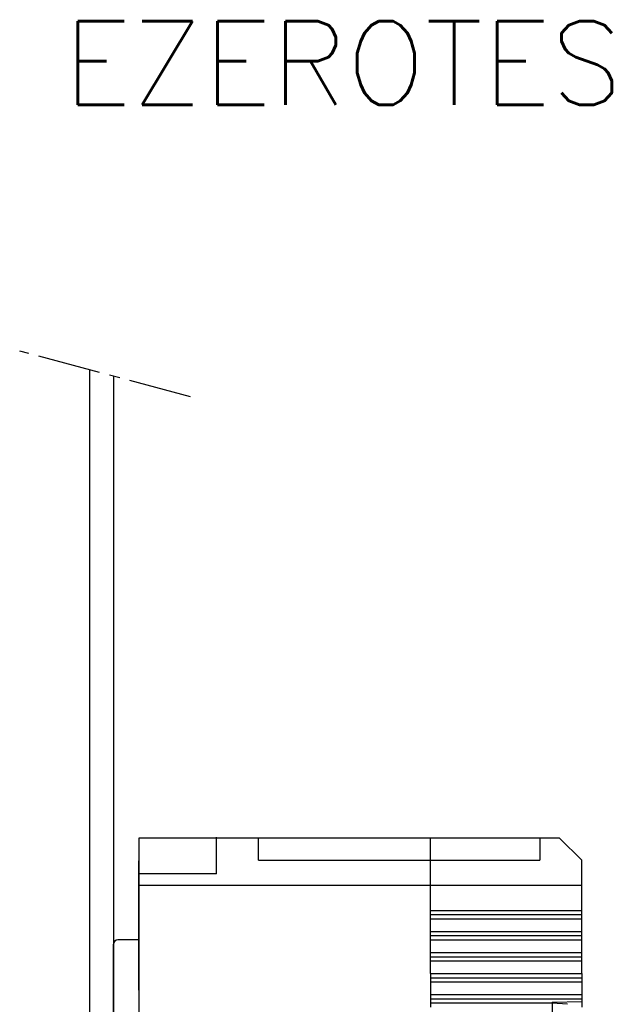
# Model space of a CAD drawing. Extents: x -17 to 303, y -173 to 180.
# Tile 6 of 6: x -11 to 61, y 63 to 180. Entities that reach past the tile are written whole.
import ezdxf

# ---------------------------------------------------------------- set-up
doc = ezdxf.new("R2010")
doc.units = 0
doc.header["$LTSCALE"] = 10
doc.linetypes.add('AXES2', pattern=[1.125, 0.75, -0.125, 0.125, -0.125])
doc.layers.add('ALPHA', color=253, linetype='CONTINUOUS')
doc.layers.add('AXE', color=80, linetype='AXES2')
doc.styles.add('ROMANS', font='romans.shx')

msp = doc.modelspace()

# ---------------------------------------------------------------- linework, layer by layer
at = {"layer": 'ALPHA'}
for p, q in [((-2.89, 138.44), (-2.89, -118.53)), ((0, 137.74), (0, -119.24)), ((53.32, 82.5), (3.01, 82.5)), ((3.01, 82.5), (3.01, -82.5)), ((12.31, 78.24), (12.31, 82.59)), ((17.33, 79.84), (17.33, 82.5)), ((37.91, 79.84), (37.91, 82.5)), ((37.91, 79.84), (37.91, 82.5)), ((50.96, 82.5), (50.96, 79.84)), ((55.98, 79.84), (53.32, 82.5)), ((3.01, 76.22), (3.01, 79.76)), ((17.33, 79.84), (50.96, 79.84)), ((37.91, 79.13), (37.91, 79.84)), ((37.91, 79.13), (37.91, 79.84)), ((37.91, 76.83), (37.91, 79.13)), ((37.91, 76.83), (37.91, 79.13)), ((55.98, 76.83), (55.98, 79.84)), ((12.31, 78.24), (3.01, 78.24)), ((55.98, 76.83), (3.01, 76.83)), ((37.91, 75.52), (37.91, 76.83)), ((37.91, 75.52), (37.91, 76.83)), ((55.98, 73.82), (55.98, 76.83)), ((3.01, 72.31), (3.01, 76.22)), ((37.91, 75.15), (37.91, 75.52)), ((37.91, 75.15), (37.91, 75.52)), ((37.91, 75.1), (37.91, 75.15)), ((37.91, 75.1), (37.91, 75.15)), ((37.91, 74.72), (37.91, 75.1)), ((37.91, 74.72), (37.91, 75.1)), ((37.91, 73.82), (37.91, 74.72)), ((37.91, 73.82), (37.91, 74.72)), ((37.91, 73.82), (55.98, 73.82)), ((37.91, 73.32), (37.91, 73.82)), ((37.91, 73.32), (37.91, 73.82)), ((55.98, 73.32), (37.91, 73.32)), ((37.91, 72.81), (37.91, 73.32)), ((37.91, 72.81), (37.91, 73.32)), ((55.98, 73.32), (55.98, 73.82)), ((55.98, 72.81), (55.98, 73.32)), ((3.01, 70.31), (3.01, 72.31)), ((37.91, 71.31), (37.91, 72.81)), ((37.91, 71.31), (37.91, 72.81)), ((55.98, 72.81), (37.91, 72.81)), ((55.98, 71.31), (55.98, 72.81)), ((37.91, 71.31), (55.98, 71.31)), ((37.91, 70.8), (37.91, 71.31)), ((37.91, 70.8), (37.91, 71.31)), ((55.98, 70.8), (37.91, 70.8)), ((37.91, 70.31), (37.91, 70.8)), ((37.91, 70.31), (37.91, 70.8)), ((55.98, 70.31), (55.98, 71.31)), ((0, 66), (0, 69.8)), ((3.01, 70.31), (0.5, 70.31)), ((3.01, 64.87), (3.01, 70.31)), ((37.91, 70.31), (55.98, 70.31)), ((37.91, 69.9), (37.91, 70.31)), ((37.91, 69.9), (37.91, 70.31)), ((37.91, 69.53), (37.91, 69.9)), ((37.91, 69.53), (37.91, 69.9)), ((37.91, 69.47), (37.91, 69.53)), ((37.91, 68.8), (37.91, 69.53)), ((55.98, 68.8), (55.98, 70.31)), ((37.91, 68.8), (37.91, 69.47)), ((37.91, 68.8), (55.98, 68.8)), ((37.91, 68.59), (37.91, 68.8)), ((37.91, 68.59), (37.91, 68.8)), ((37.91, 68.56), (37.91, 68.59)), ((37.91, 68.56), (37.91, 68.59)), ((37.91, 68.3), (37.91, 68.56)), ((37.91, 68.3), (37.91, 68.56)), ((55.98, 67.79), (55.98, 68.8)), ((37.91, 68.3), (55.98, 68.3)), ((37.91, 67.79), (37.91, 68.3)), ((37.91, 67.79), (37.91, 68.3)), ((55.98, 67.79), (37.91, 67.79)), ((37.91, 67.09), (37.91, 67.79)), ((37.91, 67.09), (37.91, 67.79)), ((55.98, 66.29), (55.98, 67.79)), ((0, 60.55), (0, 66)), ((37.91, 66.79), (37.91, 67.09)), ((37.91, 66.79), (37.91, 67.09)), ((37.91, 66.67), (37.91, 66.79)), ((37.91, 66.67), (37.91, 66.79)), ((37.91, 66.29), (37.91, 66.67)), ((37.91, 66.29), (37.91, 66.67)), ((37.91, 66.29), (55.98, 66.29)), ((37.91, 66.29), (37.91, 65.79)), ((37.91, 66.29), (37.91, 65.79)), ((55.98, 66.29), (55.98, 65.79)), ((3.01, 64.3), (3.01, 64.87)), ((37.91, 65.79), (55.98, 65.79)), ((37.91, 65.79), (37.91, 65.28)), ((37.91, 65.79), (37.91, 65.28)), ((55.98, 65.28), (37.91, 65.28)), ((37.91, 65.28), (37.91, 64.1)), ((37.91, 65.28), (37.91, 64.1)), ((55.98, 65.79), (55.98, 65.28)), ((55.98, 65.28), (55.98, 63.78)), ((3.01, 64.3), (3.01, 61.97)), ((37.91, 64.1), (37.91, 63.78)), ((37.91, 64.1), (37.91, 63.78)), ((37.91, 63.78), (55.98, 63.78)), ((37.91, 63.78), (37.91, 63.75)), ((37.91, 63.78), (37.91, 63.75)), ((37.91, 63.75), (37.91, 63.28)), ((37.91, 63.75), (37.91, 63.28)), ((55.98, 63.78), (55.98, 63.28)), ((37.91, 63.28), (55.98, 63.28)), ((37.91, 63.28), (37.91, 62.97)), ((37.91, 63.28), (37.91, 62.97)), ((37.91, 62.97), (37.91, 62.77)), ((37.91, 62.97), (37.91, 62.77)), ((52.47, 62.77), (37.91, 62.77)), ((37.91, 62.77), (37.91, 62.27)), ((37.91, 62.77), (37.91, 62.27)), ((52.47, 62.87), (55.98, 62.94)), ((52.47, 62.87), (52.47, 62.77)), ((52.47, 62.77), (52.47, 61.37)), ((54.27, 62.62), (52.47, 62.77)), ((52.47, 62.77), (52.47, 61.37)), ((55.98, 63.28), (55.98, 62.94)), ((55.98, 62.94), (55.98, 62.27))]:
    msp.add_line(p, q, dxfattribs=at)
msp.add_open_spline([(0.5, 70.31), (0.5, 70.31), (0.5, 70.31), (0.5, 70.31), (0.22, 70.31), (0, 70.08), (0, 69.8)], degree=3, knots=[0, 0, 0, 0, 1, 1, 1, 2, 2, 2, 2], dxfattribs=at)
at = {"layer": 'AXE'}
msp.add_line((9.19, 135.29), (-11.22, 140.75), dxfattribs=at)

# ---------------------------------------------------------------- texts
at = {"layer": 'AXE', "insert": (-6, 180.2), "char_height": 10, "width": 204.365, "attachment_point": 1, "style": 'ROMANS'}
msp.add_mtext('EZEROTES', dxfattribs=at)

doc.saveas('drawing.dxf')
